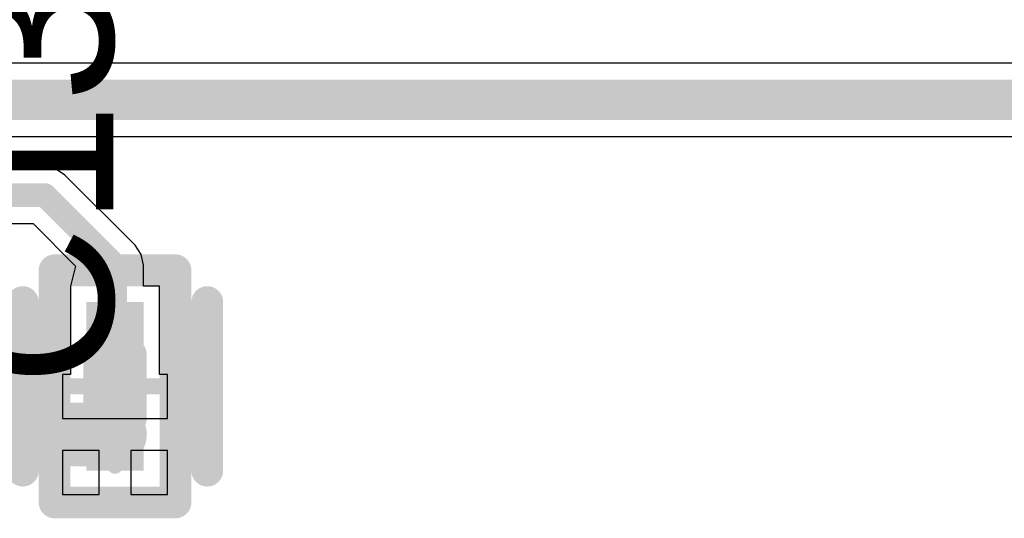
# Model space of a CAD drawing. Header units: millimetres. Extents: x 9.4 to 105.2, y 7.6 to 67.1.
# Tile 142 of 152: x 84.6 to 90.8, y 26 to 29.1. Entities that reach past the tile are written whole.
import ezdxf

# ---------------------------------------------------------------- set-up
doc = ezdxf.new("R2010")
doc.units = ezdxf.units.MM
for name, color, linetype in [('Mechanical16', 56, 'Continuous'), ('Mechanical2', 216, 'Continuous'), ('Mechanical3', 76, 'Continuous'), ('Mechanical5', 56, 'Continuous'), ('TopLayer', 1, 'Continuous'), ('TopOverlay', 2, 'Continuous'), ('TopPaste', 8, 'Continuous'), ('TopSolder', 216, 'Continuous')]:
    doc.layers.add(name, color=color, linetype=linetype)
doc.styles.add('Arial', font='arial.ttf', dxfattribs={"height": 0.2})

msp = doc.modelspace()

# ---------------------------------------------------------------- hatches: boundary and pattern name
at = {"layer": 'TopLayer'}
for points in [[(85.0364, 26.872), (85.0364, 27.3276), (85.3976, 27.3276), (85.3976, 26.872)], [(85.0364, 26.2664), (85.0364, 26.722), (85.3976, 26.722), (85.3976, 26.2664)]]:
    msp.add_hatch(color=1, dxfattribs=at).paths.add_polyline_path(points)
at = {"layer": 'TopPaste'}
for points in [[(85.0364, 26.872), (85.0364, 27.3276), (85.3976, 27.3276), (85.3976, 26.872)], [(85.0364, 26.2664), (85.0364, 26.722), (85.3976, 26.722), (85.3976, 26.2664)]]:
    msp.add_hatch(color=8, dxfattribs=at).paths.add_polyline_path(points)
at = {"layer": 'TopSolder'}
for points in [[(85.0364, 26.872), (85.0364, 27.3276), (85.3976, 27.3276), (85.3976, 26.872)], [(85.0364, 26.2664), (85.0364, 26.722), (85.3976, 26.722), (85.3976, 26.2664)]]:
    msp.add_hatch(color=216, dxfattribs=at).paths.add_polyline_path(points)

# ---------------------------------------------------------------- linework, layer by layer
at = {"layer": 'Mechanical16', "const_width": 0.1}
for points in [[(85.217, 26.297), (85.217, 27.297)], [(84.717, 26.797), (85.717, 26.797)]]:
    msp.add_lwpolyline(points, dxfattribs=at)
at = {"layer": 'Mechanical16', "const_width": 0.05}
for points in [[(85.192, 27.297, 1), (85.242, 27.297, 1)], [(84.692, 26.797, 1), (84.742, 26.797, 1)], [(85.692, 26.797, 1), (85.742, 26.797, 1)], [(85.192, 26.297, 1), (85.242, 26.297, 1)]]:
    msp.add_lwpolyline(points, format="xyb", close=True, dxfattribs=at)
at = {"layer": 'Mechanical2', "const_width": 0.2}
for points in [[(85.117, 26.997), (85.317, 26.997)], [(85.117, 26.597), (85.117, 26.997)], [(85.317, 26.597), (85.317, 26.997)], [(85.117, 26.597), (85.317, 26.597)]]:
    msp.add_lwpolyline(points, dxfattribs=at)
at = {"layer": 'Mechanical2', "const_width": 0.1}
for points in [[(85.067, 26.997, 1), (85.167, 26.997, 1)], [(85.067, 26.997, 1), (85.167, 26.997, 1)], [(85.267, 26.997, 1), (85.367, 26.997, 1)], [(85.267, 26.997, 1), (85.367, 26.997, 1)], [(85.067, 26.597, 1), (85.167, 26.597, 1)], [(85.067, 26.597, 1), (85.167, 26.597, 1)], [(85.267, 26.597, 1), (85.367, 26.597, 1)], [(85.267, 26.597, 1), (85.367, 26.597, 1)]]:
    msp.add_lwpolyline(points, format="xyb", close=True, dxfattribs=at)
at = {"layer": 'Mechanical3', "const_width": 0.2}
for points in [[(84.8364, 27.5276), (85.5976, 27.5276)], [(84.8364, 26.0664), (84.8364, 27.5276)], [(85.5976, 26.0664), (85.5976, 27.5276)], [(84.8364, 26.0664), (85.5976, 26.0664)]]:
    msp.add_lwpolyline(points, dxfattribs=at)
at = {"layer": 'Mechanical3', "const_width": 0.1}
for points in [[(84.7864, 27.5276, 1), (84.8864, 27.5276, 1)], [(84.7864, 27.5276, 1), (84.8864, 27.5276, 1)], [(85.5476, 27.5276, 1), (85.6476, 27.5276, 1)], [(85.5476, 27.5276, 1), (85.6476, 27.5276, 1)], [(84.7864, 26.0664, 1), (84.8864, 26.0664, 1)], [(84.7864, 26.0664, 1), (84.8864, 26.0664, 1)], [(85.5476, 26.0664, 1), (85.6476, 26.0664, 1)], [(85.5476, 26.0664, 1), (85.6476, 26.0664, 1)]]:
    msp.add_lwpolyline(points, format="xyb", close=True, dxfattribs=at)
at = {"layer": 'Mechanical5', "const_width": 0.2}
for points in [[(84.8364, 27.5276), (85.5976, 27.5276)], [(84.8364, 26.0664), (84.8364, 27.5276)], [(85.5976, 26.0664), (85.5976, 27.5276)], [(84.8364, 26.0664), (85.5976, 26.0664)]]:
    msp.add_lwpolyline(points, dxfattribs=at)
at = {"layer": 'Mechanical5', "const_width": 0.1}
for points in [[(84.7864, 27.5276, 1), (84.8864, 27.5276, 1)], [(84.7864, 27.5276, 1), (84.8864, 27.5276, 1)], [(85.5476, 27.5276, 1), (85.6476, 27.5276, 1)], [(85.5476, 27.5276, 1), (85.6476, 27.5276, 1)], [(84.7864, 26.0664, 1), (84.8864, 26.0664, 1)], [(84.7864, 26.0664, 1), (84.8864, 26.0664, 1)], [(85.5476, 26.0664, 1), (85.6476, 26.0664, 1)], [(85.5476, 26.0664, 1), (85.6476, 26.0664, 1)]]:
    msp.add_lwpolyline(points, format="xyb", close=True, dxfattribs=at)
at = {"layer": 'TopLayer'}
for p, q in [((91.0336, 28.8318), (81.6422, 28.8318)), ((83.688, 28.369), (90.9377, 28.369)), ((84.775, 28.1794), (83.688, 28.1794)), ((84.8433, 28.1659), (84.775, 28.1794)), ((84.9012, 28.1272), (84.8433, 28.1659)), ((85.3432, 27.6852), (84.9012, 28.1272)), ((83.688, 27.8226), (84.7011, 27.8226)), ((84.7011, 27.8226), (84.969, 27.5546)), ((85.3818, 27.6273), (85.3432, 27.6852)), ((85.3954, 27.559), (85.3818, 27.6273)), ((84.969, 27.5546), (84.9364, 27.4276)), ((85.3954, 27.4276), (85.3954, 27.559)), ((84.9364, 27.4276), (84.9364, 27.4276)), ((84.9364, 27.4276), (84.9364, 26.872)), ((85.4976, 27.4276), (85.3954, 27.4276)), ((85.4976, 26.872), (85.4976, 27.4276)), ((84.9364, 26.872), (84.8864, 26.872)), ((84.8864, 26.872), (84.8864, 26.5942)), ((85.5476, 26.872), (85.4976, 26.872)), ((85.5476, 26.5942), (85.5476, 26.872)), ((84.8864, 26.5942), (85.217, 26.5942)), ((85.217, 26.5942), (85.5476, 26.5942)), ((85.117, 26.3942), (84.8864, 26.3942)), ((84.8864, 26.3942), (84.8864, 26.1164)), ((85.117, 26.1164), (85.117, 26.3942)), ((85.5476, 26.3942), (85.317, 26.3942)), ((85.317, 26.3942), (85.317, 26.1164)), ((85.5476, 26.1164), (85.5476, 26.3942)), ((84.8864, 26.1164), (85.117, 26.1164)), ((85.317, 26.1164), (85.5476, 26.1164))]:
    msp.add_line(p, q, dxfattribs=at)
for points, const_width in [([(79.8576, 28.6004), (91.0336, 28.6004)], 0.254), ([(83.263, 28.001), (84.775, 28.001)], 0.15), ([(84.775, 28.001), (85.217, 27.559)], 0.15), ([(85.217, 27.0998), (85.217, 27.559)], 0.15), ([(84.4164, 26.4942), (85.217, 26.4942)], 0.4)]:
    msp.add_lwpolyline(points, dxfattribs=dict(at, const_width=const_width))
for points, const_width in [([(84.7375, 28.001, 1), (84.8125, 28.001, 1)], 0.075), ([(84.7375, 28.001, 1), (84.8125, 28.001, 1)], 0.075), ([(85.1795, 27.559, 1), (85.2545, 27.559, 1)], 0.075), ([(85.1795, 27.559, 1), (85.2545, 27.559, 1)], 0.075), ([(85.1795, 27.0998, 1), (85.2545, 27.0998, 1)], 0.075), ([(85.117, 26.4942, 1), (85.317, 26.4942, 1)], 0.2)]:
    msp.add_lwpolyline(points, format="xyb", close=True, dxfattribs=dict(at, const_width=const_width))
at = {"layer": 'TopOverlay', "const_width": 0.2}
for points in [[(84.6364, 26.2664), (84.6364, 27.3276)], [(85.7976, 26.2664), (85.7976, 27.3276)]]:
    msp.add_lwpolyline(points, dxfattribs=at)
at = {"layer": 'TopOverlay', "const_width": 0.1}
for points in [[(84.5864, 27.3276, 1), (84.6864, 27.3276, 1)], [(85.7476, 27.3276, 1), (85.8476, 27.3276, 1)], [(84.5864, 26.2664, 1), (84.6864, 26.2664, 1)], [(85.7476, 26.2664, 1), (85.8476, 26.2664, 1)]]:
    msp.add_lwpolyline(points, format="xyb", close=True, dxfattribs=at)

# ---------------------------------------------------------------- texts
at = {"layer": 'Mechanical5', "style": 'Arial'}
msp.add_text('C13', height=1, rotation=90, dxfattribs=at).set_placement((85.2059, 26.797))

doc.saveas('drawing.dxf')
